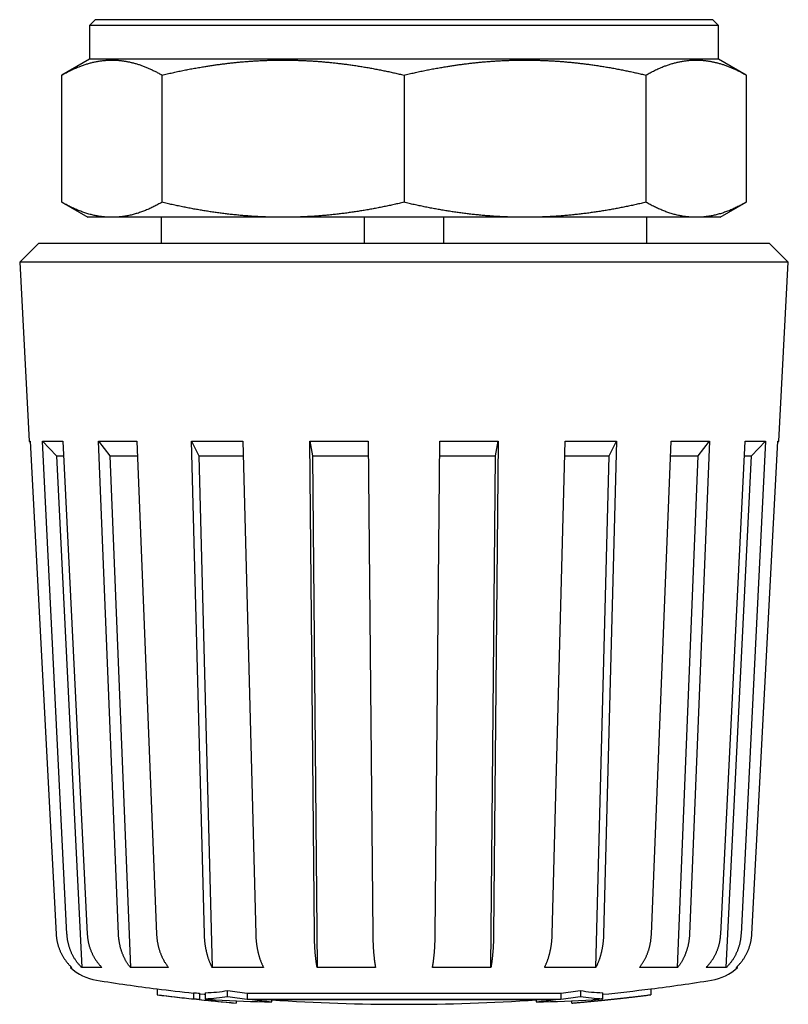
# Model space of a CAD drawing. Header units: millimetres. Extents: x 8 to 334, y 12 to 173.
# Tile 2 of 6: x 161 to 200, y 30 to 80. Entities that reach past the tile are written whole.
import ezdxf

# ---------------------------------------------------------------- set-up
doc = ezdxf.new("R2010")
doc.units = ezdxf.units.MM

msp = doc.modelspace()

# ---------------------------------------------------------------- linework, layer by layer
at = {"color": 7, "linetype": 'Continuous', "lineweight": 30}
for p, q in [((164.875, 79.913), (164.575, 79.612)), ((196.125, 79.913), (164.875, 79.913)), ((196.425, 79.612), (196.125, 79.913)), ((196.425, 79.612), (164.575, 79.612)), ((164.575, 79.612), (164.575, 77.913)), ((196.425, 77.913), (196.425, 79.612)), ((164.575, 77.913), (163.182, 77.108)), ((196.425, 77.913), (164.575, 77.913)), ((197.818, 77.108), (196.425, 77.913)), ((163.182, 70.674), (163.182, 77.108)), ((168.254, 70.674), (168.254, 77.108)), ((180.5, 77.108), (180.5, 70.674)), ((192.746, 77.108), (192.746, 70.674)), ((197.818, 77.108), (197.818, 70.674)), ((163.182, 70.674), (164.5, 69.912)), ((196.5, 69.912), (197.818, 70.674)), ((165.718, 69.912), (164.5, 69.912)), ((174.377, 69.912), (165.718, 69.912)), ((168.212, 69.912), (168.212, 68.587)), ((186.623, 69.912), (174.377, 69.912)), ((178.5, 68.587), (178.5, 69.912)), ((182.5, 69.912), (182.5, 68.587)), ((195.282, 69.912), (186.623, 69.912)), ((192.788, 68.587), (192.788, 69.912)), ((196.5, 69.912), (195.282, 69.912)), ((162, 68.587), (161.05, 67.637)), ((199, 68.587), (162, 68.587)), ((199.95, 67.637), (199, 68.587)), ((161.05, 67.637), (161.524, 58.588)), ((180.5, 67.637), (161.05, 67.637)), ((199.95, 67.637), (180.5, 67.637)), ((199.476, 58.588), (199.95, 67.637)), ((161.524, 58.588), (161.587, 58.525)), ((161.524, 58.588), (161.583, 58.588)), ((161.583, 58.588), (162.895, 33.644)), ((162.211, 58.588), (163.237, 58.588)), ((163.444, 33.644), (162.211, 58.588)), ((162.211, 58.588), (162.909, 57.848)), ((163.237, 58.588), (164.47, 33.644)), ((165.045, 58.588), (166.973, 58.588)), ((166.05, 33.644), (165.045, 58.588)), ((165.045, 58.588), (165.613, 57.848)), ((166.973, 58.588), (167.978, 33.644)), ((169.743, 58.588), (172.341, 58.588)), ((170.399, 33.644), (169.743, 58.588)), ((169.743, 58.588), (170.114, 57.848)), ((172.341, 58.588), (172.997, 33.644)), ((175.738, 58.588), (178.692, 58.588)), ((175.966, 33.644), (175.738, 58.588)), ((175.738, 58.588), (175.867, 57.848)), ((178.692, 58.588), (178.92, 33.644)), ((182.08, 33.644), (182.308, 58.588)), ((182.308, 58.588), (185.262, 58.588)), ((185.262, 58.588), (185.034, 33.644)), ((185.133, 57.848), (185.262, 58.588)), ((188.003, 33.644), (188.659, 58.588)), ((188.659, 58.588), (191.257, 58.588)), ((191.257, 58.588), (190.601, 33.644)), ((190.886, 57.848), (191.257, 58.588)), ((193.022, 33.644), (194.027, 58.588)), ((194.027, 58.588), (195.955, 58.588)), ((195.955, 58.588), (194.95, 33.644)), ((195.387, 57.848), (195.955, 58.588)), ((196.53, 33.644), (197.763, 58.588)), ((198.789, 58.588), (197.556, 33.644)), ((197.763, 58.588), (198.789, 58.588)), ((198.091, 57.848), (198.789, 58.588)), ((198.105, 33.644), (199.417, 58.588)), ((199.413, 58.525), (199.476, 58.588)), ((199.417, 58.588), (199.476, 58.588)), ((162.909, 57.848), (163.274, 57.848)), ((162.909, 57.848), (164.189, 31.948)), ((165.613, 57.848), (167.003, 57.848)), ((165.613, 57.848), (166.657, 31.948)), ((170.114, 57.848), (172.36, 57.848)), ((170.114, 57.848), (170.795, 31.948)), ((175.867, 57.848), (178.699, 57.848)), ((175.867, 57.848), (176.103, 31.948)), ((182.301, 57.848), (185.133, 57.848)), ((184.897, 31.948), (185.133, 57.848)), ((188.64, 57.848), (190.886, 57.848)), ((190.205, 31.948), (190.886, 57.848)), ((193.997, 57.848), (195.387, 57.848)), ((194.343, 31.948), (195.387, 57.848)), ((196.811, 31.948), (198.091, 57.848)), ((197.726, 57.848), (198.091, 57.848)), ((163.618, 32.017), (163.621, 31.948)), ((163.688, 31.948), (163.621, 31.948)), ((165.215, 31.948), (164.189, 31.948)), ((168.585, 31.948), (166.657, 31.948)), ((173.393, 31.948), (170.795, 31.948)), ((179.058, 31.948), (176.103, 31.948)), ((184.897, 31.948), (181.942, 31.948)), ((190.205, 31.948), (187.607, 31.948)), ((194.343, 31.948), (192.415, 31.948)), ((196.811, 31.948), (195.785, 31.948)), ((197.312, 31.948), (197.379, 31.948)), ((197.379, 31.948), (197.382, 32.017)), ((168, 30.872), (168, 30.572)), ((168, 30.572), (168, 30.572)), ((169.85, 30.676), (169.85, 30.376)), ((170.15, 30.645), (170.15, 30.345)), ((170.44, 30.67), (170.44, 30.37)), ((171.573, 30.484), (171.573, 30.784)), ((172.558, 30.656), (188.442, 30.656)), ((172.558, 30.656), (172.558, 30.356)), ((188.442, 30.656), (188.442, 30.356)), ((189.427, 30.784), (189.427, 30.484)), ((190.56, 30.37), (190.56, 30.67)), ((193, 30.872), (193, 30.572)), ((169.85, 30.356), (169.85, 30.376)), ((170.15, 30.345), (170.15, 30.325)), ((172, 30.258), (172, 30.15)), ((172, 30.15), (172, 30.149)), ((172.558, 30.356), (188.442, 30.356)), ((172.82, 30.325), (188.18, 30.325)), ((173.805, 30.214), (173.805, 30.325)), ((187.195, 30.325), (187.195, 30.214)), ((189, 30.15), (189, 30.258))]:
    msp.add_line(p, q, dxfattribs=at)
at = {"color": 7, "linetype": 'Continuous', "lineweight": 30, "flags": 128}
msp.add_lwpolyline([(170.15, 30.625), (170.381, 30.601), (170.44, 30.595)], dxfattribs=at)
at = {"color": 7, "linetype": 'Continuous', "lineweight": 30}
for centre, radius, start, end in [((165.328, 33.775), 2.5, 226.9455, 261.0477), ((195.672, 33.775), 2.5, 278.9523, 313.0545), ((180.5, 130.087), 100, 261.04773, 262.81924), ((180.5, 130.087), 100, 277.18076, 278.95227), ((180.5, 130.087), 100, 262.81924, 263.8864), ((180.5, 129.788), 100, 262.81924, 265.12398), ((180.5, 129.788), 100, 262.81924, 263.8864), ((180.5, 130.087), 99.98, 263.88518, 264.05806), ((170.187, 39.019), 8.351, 271.8236, 279.5541), ((170.187, 38.719), 8.351, 271.8236, 279.5541), ((181.567, 104.05), 73.945, 262.23193, 263.00173), ((181.567, 103.75), 73.945, 262.23193, 263.00173), ((179.433, 104.05), 73.945, 276.99827, 277.76807), ((179.433, 103.75), 73.945, 276.99827, 277.76807), ((190.813, 39.019), 8.351, 260.4459, 268.1764), ((190.813, 38.719), 8.351, 260.4459, 268.1764), ((180.5, 130.087), 100, 275.77381, 277.18076), ((180.5, 129.788), 99.98, 263.88518, 264.05806), ((180.5, 129.788), 100, 264.05924, 265.12397), ((174.187, 83.035), 52.823, 266.482, 269.5861), ((181.553, 103.631), 73.825, 263.20633, 263.9758), ((180.5, 130.087), 100, 266.16132, 273.83868), ((179.447, 103.631), 73.825, 276.0242, 276.79367), ((186.813, 83.035), 52.823, 270.4139, 273.518)]:
    msp.add_arc(centre, radius, start, end, dxfattribs=at)
for points, knots in [([(163.182, 77.108), (163.218, 77.129), (163.29, 77.17), (163.399, 77.229), (163.508, 77.286), (163.616, 77.341), (163.726, 77.393), (163.835, 77.443), (163.945, 77.49), (164.047, 77.532), (164.142, 77.569), (164.23, 77.601), (164.318, 77.631), (164.406, 77.66), (164.495, 77.687), (164.583, 77.712), (164.671, 77.736), (164.76, 77.757), (164.849, 77.777), (164.938, 77.795), (165.027, 77.811), (165.117, 77.825), (165.207, 77.837), (165.297, 77.848), (165.387, 77.856), (165.477, 77.862), (165.568, 77.867), (165.658, 77.869), (165.748, 77.869), (165.834, 77.868), (165.915, 77.865), (165.991, 77.86), (166.067, 77.854), (166.144, 77.847), (166.22, 77.838), (166.297, 77.828), (166.375, 77.816), (166.453, 77.803), (166.531, 77.788), (166.61, 77.772), (166.688, 77.754), (166.768, 77.735), (166.849, 77.713), (166.932, 77.69), (167.015, 77.664), (167.098, 77.638), (167.181, 77.609), (167.264, 77.58), (167.347, 77.548), (167.429, 77.515), (167.512, 77.481), (167.594, 77.445), (167.677, 77.408), (167.759, 77.37), (167.842, 77.329), (167.925, 77.288), (168.007, 77.245), (168.09, 77.201), (168.172, 77.155), (168.227, 77.124), (168.254, 77.108)], [0, 0, 0, 0, 0.021685, 0.043371, 0.065056, 0.086741, 0.10845, 0.13016, 0.15187, 0.173579, 0.190935, 0.208291, 0.225648, 0.243005, 0.260361, 0.277742, 0.295125, 0.312507, 0.32989, 0.347271, 0.364884, 0.382498, 0.400112, 0.417726, 0.435339, 0.452983, 0.470628, 0.488274, 0.505919, 0.523563, 0.53848, 0.553397, 0.568314, 0.583238, 0.598162, 0.613086, 0.628433, 0.643781, 0.659128, 0.674482, 0.689837, 0.705191, 0.721528, 0.737866, 0.754203, 0.770549, 0.786894, 0.803239, 0.819576, 0.835914, 0.852251, 0.868595, 0.884939, 0.901283, 0.917733, 0.934183, 0.950633, 0.967089, 0.983544, 1, 1, 1, 1]), ([(168.254, 77.108), (168.341, 77.129), (168.516, 77.17), (168.778, 77.229), (169.041, 77.286), (169.304, 77.341), (169.567, 77.393), (169.832, 77.443), (170.096, 77.49), (170.343, 77.532), (170.573, 77.569), (170.785, 77.601), (170.998, 77.631), (171.211, 77.66), (171.424, 77.687), (171.637, 77.712), (171.851, 77.736), (172.064, 77.757), (172.278, 77.777), (172.5, 77.795), (172.728, 77.812), (172.965, 77.828), (173.201, 77.84), (173.437, 77.851), (173.674, 77.859), (173.911, 77.865), (174.148, 77.868), (174.375, 77.87), (174.594, 77.869), (174.803, 77.866), (175.012, 77.861), (175.221, 77.854), (175.43, 77.846), (175.639, 77.836), (175.848, 77.824), (176.058, 77.81), (176.27, 77.794), (176.482, 77.776), (176.695, 77.757), (176.912, 77.735), (177.133, 77.71), (177.359, 77.683), (177.584, 77.655), (177.818, 77.623), (178.06, 77.587), (178.31, 77.548), (178.56, 77.507), (178.809, 77.463), (179.058, 77.417), (179.304, 77.37), (179.546, 77.321), (179.785, 77.271), (180.024, 77.218), (180.262, 77.164), (180.421, 77.127), (180.5, 77.108)], [0, 0, 0, 0, 0.021685, 0.043371, 0.065056, 0.086741, 0.10845, 0.13016, 0.15187, 0.173579, 0.190935, 0.208291, 0.225648, 0.243005, 0.260361, 0.277743, 0.295125, 0.312508, 0.32989, 0.347271, 0.366427, 0.385584, 0.404741, 0.423897, 0.443078, 0.46226, 0.481443, 0.500624, 0.517551, 0.534479, 0.551406, 0.568333, 0.585278, 0.602224, 0.619169, 0.636114, 0.653383, 0.670653, 0.687922, 0.705191, 0.723564, 0.741937, 0.76031, 0.778683, 0.79914, 0.819599, 0.840058, 0.860517, 0.880976, 0.901433, 0.921146, 0.940859, 0.960573, 0.980287, 1, 1, 1, 1]), ([(180.5, 77.108), (180.587, 77.129), (180.762, 77.17), (181.024, 77.229), (181.286, 77.286), (181.55, 77.341), (181.813, 77.393), (182.077, 77.443), (182.342, 77.49), (182.589, 77.532), (182.819, 77.569), (183.031, 77.601), (183.244, 77.631), (183.457, 77.66), (183.67, 77.687), (183.883, 77.712), (184.097, 77.736), (184.31, 77.757), (184.524, 77.777), (184.746, 77.795), (184.974, 77.812), (185.21, 77.828), (185.447, 77.84), (185.683, 77.851), (185.92, 77.859), (186.157, 77.865), (186.394, 77.868), (186.621, 77.87), (186.84, 77.869), (187.049, 77.866), (187.258, 77.861), (187.467, 77.854), (187.676, 77.846), (187.885, 77.836), (188.094, 77.824), (188.304, 77.81), (188.516, 77.794), (188.728, 77.776), (188.941, 77.757), (189.158, 77.735), (189.379, 77.71), (189.605, 77.683), (189.83, 77.655), (190.064, 77.623), (190.305, 77.587), (190.556, 77.548), (190.805, 77.507), (191.055, 77.463), (191.304, 77.417), (191.55, 77.37), (191.792, 77.321), (192.031, 77.271), (192.27, 77.218), (192.508, 77.164), (192.667, 77.127), (192.746, 77.108)], [0, 0, 0, 0, 0.021685, 0.0433707, 0.0650564, 0.0867413, 0.1084503, 0.1301601, 0.1518698, 0.1735787, 0.1909347, 0.2082914, 0.2256483, 0.243005, 0.2603609, 0.2777425, 0.2951249, 0.3125075, 0.3298899, 0.3472714, 0.3664273, 0.385584, 0.4047407, 0.4238965, 0.443078, 0.4622603, 0.4814426, 0.5006241, 0.5175512, 0.5344788, 0.5514064, 0.5683335, 0.5852784, 0.6022238, 0.6191693, 0.6361142, 0.6533831, 0.6706526, 0.6879221, 0.705191, 0.7235637, 0.7419371, 0.7603104, 0.7786832, 0.7991402, 0.8195986, 0.8400578, 0.8605172, 0.8809758, 0.901433, 0.9211458, 0.9408594, 0.9605734, 0.9802871, 1, 1, 1, 1]), ([(192.746, 77.108), (192.782, 77.129), (192.854, 77.17), (192.963, 77.229), (193.072, 77.286), (193.182, 77.341), (193.291, 77.393), (193.401, 77.443), (193.51, 77.491), (193.613, 77.533), (193.709, 77.57), (193.798, 77.602), (193.887, 77.633), (193.976, 77.662), (194.065, 77.689), (194.154, 77.714), (194.243, 77.737), (194.332, 77.759), (194.422, 77.779), (194.511, 77.797), (194.601, 77.813), (194.691, 77.827), (194.781, 77.839), (194.871, 77.849), (194.957, 77.856), (195.037, 77.862), (195.112, 77.866), (195.188, 77.868), (195.264, 77.869), (195.339, 77.869), (195.415, 77.867), (195.491, 77.864), (195.567, 77.859), (195.644, 77.853), (195.72, 77.846), (195.796, 77.837), (195.873, 77.827), (195.949, 77.815), (196.025, 77.802), (196.101, 77.787), (196.178, 77.771), (196.254, 77.754), (196.332, 77.735), (196.413, 77.713), (196.496, 77.69), (196.579, 77.664), (196.662, 77.638), (196.745, 77.609), (196.828, 77.58), (196.911, 77.548), (196.993, 77.515), (197.076, 77.481), (197.158, 77.445), (197.241, 77.408), (197.323, 77.37), (197.406, 77.329), (197.489, 77.288), (197.571, 77.245), (197.654, 77.201), (197.736, 77.155), (197.791, 77.124), (197.818, 77.108)], [0, 0, 0, 0, 0.021729, 0.043459, 0.065189, 0.086918, 0.108671, 0.130426, 0.15218, 0.173933, 0.191455, 0.208978, 0.226501, 0.244024, 0.261546, 0.279068, 0.296591, 0.314115, 0.331638, 0.349161, 0.366792, 0.384424, 0.402056, 0.419688, 0.437319, 0.452081, 0.466843, 0.481605, 0.496374, 0.511142, 0.525911, 0.540834, 0.555757, 0.57068, 0.58561, 0.60054, 0.61547, 0.63042, 0.64537, 0.660321, 0.675277, 0.690234, 0.705191, 0.721513, 0.737836, 0.754159, 0.770489, 0.78682, 0.80315, 0.819502, 0.835854, 0.852207, 0.868565, 0.884924, 0.901283, 0.917733, 0.934183, 0.950633, 0.967089, 0.983544, 1, 1, 1, 1]), ([(165.718, 69.912), (165.683, 69.913), (165.612, 69.913), (165.506, 69.918), (165.401, 69.924), (165.295, 69.934), (165.189, 69.946), (165.084, 69.961), (164.978, 69.979), (164.873, 70), (164.768, 70.023), (164.662, 70.048), (164.557, 70.077), (164.486, 70.097), (164.416, 70.119), (164.345, 70.141), (164.241, 70.177), (164.136, 70.215), (164.032, 70.256), (163.928, 70.299), (163.823, 70.344), (163.717, 70.393), (163.609, 70.445), (163.502, 70.498), (163.395, 70.554), (163.288, 70.613), (163.217, 70.653), (163.182, 70.674)], [0, 0, 0, 0, 0.041333, 0.082669, 0.124008, 0.165347, 0.206684, 0.248017, 0.289348, 0.330683, 0.372019, 0.413356, 0.454691, 0.496023, 0.496889, 0.538073, 0.57926, 0.620449, 0.661638, 0.702826, 0.74401, 0.786673, 0.829338, 0.872004, 0.914671, 0.957337, 1, 1, 1, 1]), ([(168.254, 70.674), (168.22, 70.654), (168.151, 70.615), (168.047, 70.558), (167.943, 70.503), (167.839, 70.451), (167.735, 70.401), (167.631, 70.353), (167.527, 70.307), (167.422, 70.263), (167.318, 70.222), (167.213, 70.183), (167.108, 70.147), (167.003, 70.113), (166.898, 70.082), (166.792, 70.053), (166.687, 70.027), (166.581, 70.003), (166.476, 69.983), (166.378, 69.966), (166.289, 69.952), (166.207, 69.942), (166.126, 69.933), (166.044, 69.925), (165.963, 69.92), (165.881, 69.916), (165.8, 69.913), (165.745, 69.913), (165.718, 69.912)], [0, 0, 0, 0, 0.041375, 0.082753, 0.124132, 0.165511, 0.206888, 0.248263, 0.289641, 0.331023, 0.372406, 0.413789, 0.45517, 0.496548, 0.53793, 0.579315, 0.620702, 0.662088, 0.703473, 0.744854, 0.776732, 0.808611, 0.84049, 0.872368, 0.904275, 0.936184, 0.968092, 1, 1, 1, 1]), ([(174.377, 69.912), (174.292, 69.913), (174.122, 69.913), (173.867, 69.918), (173.611, 69.924), (173.356, 69.934), (173.101, 69.946), (172.846, 69.961), (172.592, 69.979), (172.337, 70), (172.083, 70.023), (171.828, 70.048), (171.575, 70.077), (171.404, 70.097), (171.233, 70.119), (171.063, 70.141), (170.811, 70.177), (170.559, 70.215), (170.307, 70.256), (170.056, 70.299), (169.802, 70.344), (169.546, 70.393), (169.287, 70.445), (169.028, 70.498), (168.769, 70.554), (168.512, 70.613), (168.34, 70.653), (168.254, 70.674)], [0, 0, 0, 0, 0.041333, 0.082669, 0.124008, 0.165347, 0.206684, 0.248017, 0.289348, 0.330683, 0.372019, 0.413356, 0.454691, 0.496023, 0.496889, 0.538073, 0.57926, 0.620449, 0.661638, 0.702826, 0.74401, 0.786673, 0.829338, 0.872004, 0.914671, 0.957337, 1, 1, 1, 1]), ([(180.5, 70.674), (180.417, 70.654), (180.25, 70.615), (180, 70.558), (179.75, 70.503), (179.499, 70.451), (179.248, 70.401), (178.996, 70.353), (178.744, 70.307), (178.492, 70.263), (178.239, 70.222), (177.986, 70.183), (177.733, 70.147), (177.479, 70.113), (177.225, 70.082), (176.971, 70.053), (176.724, 70.028), (176.485, 70.006), (176.254, 69.986), (176.022, 69.969), (175.79, 69.954), (175.557, 69.942), (175.322, 69.931), (175.086, 69.923), (174.85, 69.917), (174.613, 69.913), (174.456, 69.913), (174.377, 69.912)], [0, 0, 0, 0, 0.041366, 0.082732, 0.124098, 0.165473, 0.206851, 0.248231, 0.28961, 0.330988, 0.372363, 0.413742, 0.455124, 0.496508, 0.537891, 0.579273, 0.620651, 0.65824, 0.695832, 0.733424, 0.771015, 0.808604, 0.846881, 0.885162, 0.923442, 0.961722, 1, 1, 1, 1]), ([(186.623, 69.912), (186.538, 69.913), (186.368, 69.913), (186.113, 69.918), (185.858, 69.924), (185.602, 69.934), (185.347, 69.946), (185.093, 69.961), (184.838, 69.979), (184.583, 70), (184.329, 70.023), (184.074, 70.048), (183.82, 70.077), (183.566, 70.108), (183.312, 70.141), (183.058, 70.177), (182.804, 70.215), (182.549, 70.256), (182.293, 70.3), (182.038, 70.346), (181.783, 70.395), (181.528, 70.445), (181.272, 70.499), (181.015, 70.554), (180.757, 70.613), (180.586, 70.653), (180.5, 70.674)], [0, 0, 0, 0, 0.041317, 0.082636, 0.123953, 0.165286, 0.206622, 0.247961, 0.289299, 0.330636, 0.371969, 0.413372, 0.454779, 0.496187, 0.537596, 0.579003, 0.620407, 0.662331, 0.704258, 0.746186, 0.788115, 0.830042, 0.871967, 0.914644, 0.957322, 1, 1, 1, 1]), ([(192.746, 70.674), (192.663, 70.654), (192.496, 70.615), (192.246, 70.558), (191.996, 70.503), (191.745, 70.451), (191.493, 70.401), (191.242, 70.353), (190.99, 70.307), (190.737, 70.263), (190.485, 70.222), (190.232, 70.183), (189.978, 70.147), (189.725, 70.113), (189.471, 70.082), (189.217, 70.053), (188.962, 70.027), (188.707, 70.003), (188.453, 69.983), (188.217, 69.966), (188.001, 69.952), (187.804, 69.942), (187.608, 69.933), (187.411, 69.925), (187.214, 69.92), (187.017, 69.916), (186.82, 69.913), (186.689, 69.913), (186.623, 69.912)], [0, 0, 0, 0, 0.0413752, 0.082753, 0.1241319, 0.1655106, 0.2068878, 0.2482627, 0.2896411, 0.3310228, 0.3724059, 0.4137889, 0.45517, 0.4965481, 0.5379295, 0.5793147, 0.6207016, 0.6620883, 0.7034731, 0.7448542, 0.7767321, 0.808611, 0.8404898, 0.8723677, 0.9042753, 0.9361839, 0.9680924, 1, 1, 1, 1]), ([(195.282, 69.912), (195.247, 69.913), (195.176, 69.913), (195.071, 69.918), (194.965, 69.924), (194.859, 69.934), (194.754, 69.946), (194.648, 69.961), (194.543, 69.979), (194.437, 70), (194.332, 70.023), (194.226, 70.048), (194.121, 70.077), (194.05, 70.097), (193.98, 70.119), (193.909, 70.141), (193.805, 70.177), (193.701, 70.215), (193.596, 70.256), (193.492, 70.299), (193.387, 70.344), (193.281, 70.393), (193.174, 70.445), (193.066, 70.498), (192.959, 70.554), (192.852, 70.613), (192.781, 70.653), (192.746, 70.674)], [0, 0, 0, 0, 0.041333, 0.082669, 0.124008, 0.165347, 0.206684, 0.248017, 0.289348, 0.330683, 0.372019, 0.413356, 0.454691, 0.496023, 0.496889, 0.538073, 0.57926, 0.620449, 0.661638, 0.702826, 0.74401, 0.786673, 0.829338, 0.872004, 0.914671, 0.957337, 1, 1, 1, 1]), ([(197.818, 70.674), (197.784, 70.654), (197.715, 70.614), (197.611, 70.558), (197.507, 70.503), (197.403, 70.451), (197.299, 70.4), (197.194, 70.352), (197.09, 70.306), (196.985, 70.263), (196.88, 70.222), (196.775, 70.183), (196.67, 70.146), (196.564, 70.112), (196.458, 70.081), (196.352, 70.052), (196.246, 70.026), (196.147, 70.004), (196.054, 69.985), (195.968, 69.97), (195.883, 69.957), (195.797, 69.945), (195.711, 69.935), (195.626, 69.927), (195.54, 69.92), (195.454, 69.916), (195.368, 69.913), (195.311, 69.913), (195.282, 69.912)], [0, 0, 0, 0, 0.041418, 0.082837, 0.124256, 0.165674, 0.207134, 0.248596, 0.290058, 0.331519, 0.373028, 0.414538, 0.456049, 0.497558, 0.53927, 0.580984, 0.622697, 0.664409, 0.697941, 0.731474, 0.765007, 0.79854, 0.832071, 0.865656, 0.899242, 0.932829, 0.966415, 1, 1, 1, 1]), ([(162.895, 33.644), (162.896, 33.621), (162.899, 33.576), (162.906, 33.507), (162.914, 33.439), (162.924, 33.37), (162.937, 33.302), (162.951, 33.234), (162.967, 33.167), (162.985, 33.1), (163.005, 33.032), (163.027, 32.963), (163.052, 32.895), (163.078, 32.828), (163.106, 32.764), (163.135, 32.701), (163.165, 32.64), (163.197, 32.579), (163.232, 32.518), (163.267, 32.459), (163.304, 32.401), (163.344, 32.343), (163.385, 32.286), (163.429, 32.228), (163.475, 32.172), (163.519, 32.121), (163.562, 32.074), (163.603, 32.031), (163.645, 31.989), (163.674, 31.962), (163.688, 31.948)], [0, 0, 0, 0, 0.03591, 0.071833, 0.107756, 0.143666, 0.17986, 0.216055, 0.251693, 0.287331, 0.32509, 0.362865, 0.40064, 0.438398, 0.474308, 0.510231, 0.546154, 0.582063, 0.618256, 0.65445, 0.690088, 0.725727, 0.763478, 0.801244, 0.83901, 0.876761, 0.907536, 0.938312, 0.969156, 1, 1, 1, 1]), ([(164.189, 31.948), (164.173, 31.964), (164.142, 31.996), (164.096, 32.045), (164.052, 32.095), (164.009, 32.147), (163.967, 32.201), (163.926, 32.255), (163.888, 32.31), (163.85, 32.367), (163.813, 32.426), (163.777, 32.488), (163.742, 32.551), (163.71, 32.614), (163.68, 32.676), (163.652, 32.739), (163.626, 32.802), (163.602, 32.866), (163.579, 32.931), (163.558, 32.996), (163.538, 33.062), (163.52, 33.129), (163.504, 33.198), (163.489, 33.269), (163.476, 33.341), (163.466, 33.408), (163.458, 33.47), (163.452, 33.528), (163.447, 33.586), (163.445, 33.625), (163.444, 33.644)], [0, 0, 0, 0, 0.035977, 0.071969, 0.10796, 0.143937, 0.180199, 0.21646, 0.252167, 0.287875, 0.325698, 0.363537, 0.401376, 0.439199, 0.475177, 0.511168, 0.54716, 0.583138, 0.619402, 0.655665, 0.691371, 0.727077, 0.764912, 0.802763, 0.840614, 0.878449, 0.908803, 0.939158, 0.969579, 1, 1, 1, 1]), ([(164.47, 33.644), (164.471, 33.621), (164.474, 33.576), (164.48, 33.507), (164.488, 33.439), (164.497, 33.37), (164.509, 33.302), (164.522, 33.234), (164.537, 33.167), (164.554, 33.1), (164.573, 33.032), (164.594, 32.963), (164.617, 32.895), (164.642, 32.828), (164.668, 32.764), (164.695, 32.701), (164.724, 32.64), (164.754, 32.579), (164.786, 32.518), (164.819, 32.459), (164.854, 32.401), (164.891, 32.343), (164.93, 32.286), (164.972, 32.228), (165.015, 32.172), (165.057, 32.121), (165.097, 32.074), (165.135, 32.031), (165.174, 31.989), (165.201, 31.962), (165.215, 31.948)], [0, 0, 0, 0, 0.0359095, 0.0718328, 0.1077561, 0.1436656, 0.1798602, 0.2160548, 0.251693, 0.2873311, 0.32509, 0.3628647, 0.4006395, 0.4383983, 0.4743077, 0.5102307, 0.5461537, 0.582063, 0.6182564, 0.6544497, 0.6900885, 0.7257273, 0.7634777, 0.8012441, 0.8390104, 0.8767609, 0.9075363, 0.9383117, 0.9691558, 1, 1, 1, 1]), ([(166.657, 31.948), (166.644, 31.964), (166.619, 31.996), (166.581, 32.045), (166.545, 32.095), (166.51, 32.147), (166.476, 32.201), (166.443, 32.255), (166.411, 32.31), (166.381, 32.367), (166.35, 32.426), (166.321, 32.488), (166.293, 32.551), (166.267, 32.614), (166.242, 32.676), (166.22, 32.739), (166.198, 32.802), (166.178, 32.866), (166.16, 32.931), (166.142, 32.996), (166.127, 33.062), (166.112, 33.129), (166.099, 33.198), (166.087, 33.269), (166.076, 33.341), (166.068, 33.408), (166.061, 33.47), (166.056, 33.528), (166.052, 33.586), (166.051, 33.625), (166.05, 33.644)], [0, 0, 0, 0, 0.0359774, 0.0719686, 0.1079597, 0.1439371, 0.1801986, 0.2164601, 0.2521675, 0.2878749, 0.3256979, 0.3635369, 0.4013758, 0.4391988, 0.4751766, 0.5111683, 0.5471599, 0.5831378, 0.6194015, 0.6556653, 0.6913713, 0.7270773, 0.7649122, 0.8027632, 0.8406142, 0.8784491, 0.9088035, 0.9391579, 0.9695789, 1, 1, 1, 1]), ([(167.978, 33.644), (167.979, 33.621), (167.981, 33.576), (167.986, 33.507), (167.993, 33.439), (168.001, 33.37), (168.01, 33.302), (168.021, 33.234), (168.033, 33.167), (168.047, 33.1), (168.062, 33.032), (168.079, 32.963), (168.098, 32.895), (168.118, 32.828), (168.139, 32.764), (168.161, 32.701), (168.185, 32.64), (168.21, 32.579), (168.236, 32.518), (168.263, 32.459), (168.291, 32.401), (168.322, 32.343), (168.353, 32.286), (168.387, 32.228), (168.422, 32.172), (168.456, 32.121), (168.489, 32.074), (168.52, 32.031), (168.552, 31.989), (168.574, 31.962), (168.585, 31.948)], [0, 0, 0, 0, 0.03591, 0.071833, 0.107756, 0.143666, 0.17986, 0.216055, 0.251693, 0.287331, 0.32509, 0.362865, 0.40064, 0.438398, 0.474308, 0.510231, 0.546154, 0.582063, 0.618256, 0.65445, 0.690088, 0.725727, 0.763478, 0.801244, 0.83901, 0.876761, 0.907536, 0.938312, 0.969156, 1, 1, 1, 1]), ([(170.795, 31.948), (170.787, 31.964), (170.77, 31.996), (170.746, 32.045), (170.722, 32.095), (170.699, 32.147), (170.677, 32.201), (170.655, 32.255), (170.635, 32.31), (170.615, 32.367), (170.595, 32.426), (170.576, 32.488), (170.557, 32.551), (170.54, 32.614), (170.524, 32.676), (170.51, 32.739), (170.496, 32.802), (170.483, 32.866), (170.47, 32.931), (170.459, 32.996), (170.449, 33.062), (170.439, 33.129), (170.43, 33.198), (170.423, 33.269), (170.416, 33.341), (170.41, 33.408), (170.406, 33.47), (170.403, 33.528), (170.4, 33.586), (170.399, 33.625), (170.399, 33.644)], [0, 0, 0, 0, 0.035977, 0.071969, 0.10796, 0.143937, 0.180199, 0.21646, 0.252167, 0.287875, 0.325698, 0.363537, 0.401376, 0.439199, 0.475177, 0.511168, 0.54716, 0.583138, 0.619402, 0.655665, 0.691371, 0.727077, 0.764912, 0.802763, 0.840614, 0.878449, 0.908803, 0.939158, 0.969579, 1, 1, 1, 1]), ([(172.997, 33.644), (172.997, 33.621), (172.999, 33.576), (173.002, 33.507), (173.006, 33.439), (173.011, 33.37), (173.017, 33.302), (173.024, 33.234), (173.032, 33.167), (173.041, 33.1), (173.051, 33.032), (173.063, 32.963), (173.075, 32.895), (173.088, 32.828), (173.102, 32.764), (173.116, 32.701), (173.132, 32.64), (173.148, 32.579), (173.165, 32.518), (173.183, 32.459), (173.201, 32.401), (173.221, 32.343), (173.242, 32.286), (173.264, 32.228), (173.287, 32.172), (173.309, 32.121), (173.33, 32.074), (173.351, 32.031), (173.371, 31.989), (173.386, 31.962), (173.393, 31.948)], [0, 0, 0, 0, 0.03591, 0.071833, 0.107756, 0.143666, 0.17986, 0.216055, 0.251693, 0.287331, 0.32509, 0.362865, 0.40064, 0.438398, 0.474308, 0.510231, 0.546154, 0.582063, 0.618256, 0.65445, 0.690088, 0.725727, 0.763478, 0.801244, 0.83901, 0.876761, 0.907536, 0.938312, 0.969156, 1, 1, 1, 1]), ([(176.103, 31.948), (176.1, 31.964), (176.095, 31.996), (176.086, 32.045), (176.078, 32.095), (176.07, 32.147), (176.062, 32.201), (176.055, 32.255), (176.048, 32.31), (176.041, 32.367), (176.034, 32.426), (176.027, 32.488), (176.021, 32.551), (176.015, 32.614), (176.009, 32.676), (176.004, 32.739), (175.999, 32.802), (175.995, 32.866), (175.991, 32.931), (175.987, 32.996), (175.983, 33.062), (175.98, 33.129), (175.977, 33.198), (175.974, 33.269), (175.972, 33.341), (175.97, 33.408), (175.968, 33.47), (175.967, 33.528), (175.966, 33.586), (175.966, 33.625), (175.966, 33.644)], [0, 0, 0, 0, 0.0359774, 0.0719686, 0.1079597, 0.1439371, 0.1801986, 0.2164601, 0.2521675, 0.2878749, 0.3256979, 0.3635369, 0.4013758, 0.4391988, 0.4751766, 0.5111683, 0.5471599, 0.5831378, 0.6194015, 0.6556653, 0.6913713, 0.7270773, 0.7649122, 0.8027632, 0.8406142, 0.8784491, 0.9088035, 0.9391579, 0.9695789, 1, 1, 1, 1]), ([(178.92, 33.644), (178.92, 33.621), (178.921, 33.576), (178.922, 33.507), (178.923, 33.439), (178.925, 33.37), (178.927, 33.302), (178.93, 33.234), (178.933, 33.167), (178.936, 33.1), (178.939, 33.032), (178.943, 32.963), (178.947, 32.895), (178.952, 32.828), (178.957, 32.764), (178.962, 32.701), (178.967, 32.64), (178.973, 32.579), (178.979, 32.518), (178.985, 32.459), (178.991, 32.401), (178.998, 32.343), (179.005, 32.286), (179.013, 32.228), (179.021, 32.172), (179.029, 32.121), (179.036, 32.074), (179.043, 32.031), (179.05, 31.989), (179.055, 31.962), (179.058, 31.948)], [0, 0, 0, 0, 0.03591, 0.071833, 0.107756, 0.143666, 0.17986, 0.216055, 0.251693, 0.287331, 0.32509, 0.362865, 0.40064, 0.438398, 0.474308, 0.510231, 0.546154, 0.582063, 0.618256, 0.65445, 0.690088, 0.725727, 0.763478, 0.801244, 0.83901, 0.876761, 0.907536, 0.938312, 0.969156, 1, 1, 1, 1]), ([(181.942, 31.948), (181.945, 31.964), (181.951, 31.996), (181.959, 32.045), (181.968, 32.095), (181.975, 32.147), (181.983, 32.201), (181.991, 32.255), (181.998, 32.31), (182.005, 32.367), (182.012, 32.426), (182.018, 32.488), (182.025, 32.551), (182.031, 32.614), (182.036, 32.676), (182.041, 32.739), (182.046, 32.802), (182.051, 32.866), (182.055, 32.931), (182.059, 32.996), (182.062, 33.062), (182.066, 33.129), (182.069, 33.198), (182.071, 33.269), (182.074, 33.341), (182.076, 33.408), (182.077, 33.47), (182.078, 33.528), (182.079, 33.586), (182.08, 33.625), (182.08, 33.644)], [0, 0, 0, 0, 0.035977, 0.071969, 0.10796, 0.143937, 0.180199, 0.21646, 0.252167, 0.287875, 0.325698, 0.363537, 0.401376, 0.439199, 0.475177, 0.511168, 0.54716, 0.583138, 0.619402, 0.655665, 0.691371, 0.727077, 0.764912, 0.802763, 0.840614, 0.878449, 0.908803, 0.939158, 0.969579, 1, 1, 1, 1]), ([(185.034, 33.644), (185.034, 33.621), (185.034, 33.576), (185.032, 33.507), (185.031, 33.439), (185.029, 33.37), (185.027, 33.302), (185.025, 33.234), (185.022, 33.167), (185.019, 33.1), (185.015, 33.032), (185.011, 32.963), (185.007, 32.895), (185.002, 32.828), (184.998, 32.764), (184.993, 32.701), (184.987, 32.64), (184.982, 32.579), (184.976, 32.518), (184.97, 32.459), (184.963, 32.401), (184.956, 32.343), (184.949, 32.286), (184.942, 32.228), (184.934, 32.172), (184.926, 32.121), (184.918, 32.074), (184.911, 32.031), (184.904, 31.989), (184.899, 31.962), (184.897, 31.948)], [0, 0, 0, 0, 0.03591, 0.071833, 0.107756, 0.143666, 0.17986, 0.216055, 0.251693, 0.287331, 0.32509, 0.362865, 0.40064, 0.438398, 0.474308, 0.510231, 0.546154, 0.582063, 0.618256, 0.65445, 0.690088, 0.725727, 0.763478, 0.801244, 0.83901, 0.876761, 0.907536, 0.938312, 0.969156, 1, 1, 1, 1]), ([(187.607, 31.948), (187.615, 31.964), (187.632, 31.996), (187.656, 32.045), (187.68, 32.095), (187.703, 32.147), (187.725, 32.201), (187.747, 32.255), (187.767, 32.31), (187.787, 32.367), (187.807, 32.426), (187.826, 32.488), (187.845, 32.551), (187.862, 32.614), (187.878, 32.676), (187.892, 32.739), (187.906, 32.802), (187.919, 32.866), (187.932, 32.931), (187.943, 32.996), (187.953, 33.062), (187.963, 33.129), (187.971, 33.198), (187.979, 33.269), (187.986, 33.341), (187.992, 33.408), (187.996, 33.47), (187.999, 33.528), (188.002, 33.586), (188.003, 33.625), (188.003, 33.644)], [0, 0, 0, 0, 0.035977, 0.071969, 0.10796, 0.143937, 0.180199, 0.21646, 0.252167, 0.287875, 0.325698, 0.363537, 0.401376, 0.439199, 0.475177, 0.511168, 0.54716, 0.583138, 0.619402, 0.655665, 0.691371, 0.727077, 0.764912, 0.802763, 0.840614, 0.878449, 0.908803, 0.939158, 0.969579, 1, 1, 1, 1]), ([(190.601, 33.644), (190.601, 33.621), (190.599, 33.576), (190.596, 33.507), (190.592, 33.439), (190.587, 33.37), (190.581, 33.302), (190.574, 33.234), (190.566, 33.167), (190.557, 33.1), (190.547, 33.032), (190.535, 32.963), (190.523, 32.895), (190.51, 32.828), (190.496, 32.764), (190.482, 32.701), (190.466, 32.64), (190.45, 32.579), (190.433, 32.518), (190.415, 32.459), (190.397, 32.401), (190.377, 32.343), (190.356, 32.286), (190.334, 32.228), (190.312, 32.172), (190.289, 32.121), (190.268, 32.074), (190.248, 32.031), (190.227, 31.989), (190.212, 31.962), (190.205, 31.948)], [0, 0, 0, 0, 0.03591, 0.071833, 0.107756, 0.143666, 0.17986, 0.216055, 0.251693, 0.287331, 0.32509, 0.362865, 0.40064, 0.438398, 0.474308, 0.510231, 0.546154, 0.582063, 0.618256, 0.65445, 0.690088, 0.725727, 0.763478, 0.801244, 0.83901, 0.876761, 0.907536, 0.938312, 0.969156, 1, 1, 1, 1]), ([(192.415, 31.948), (192.427, 31.964), (192.453, 31.996), (192.49, 32.045), (192.526, 32.095), (192.562, 32.147), (192.596, 32.201), (192.629, 32.255), (192.66, 32.31), (192.691, 32.367), (192.721, 32.426), (192.751, 32.488), (192.779, 32.551), (192.805, 32.614), (192.829, 32.676), (192.852, 32.739), (192.873, 32.802), (192.893, 32.866), (192.912, 32.931), (192.929, 32.996), (192.945, 33.062), (192.96, 33.129), (192.973, 33.198), (192.985, 33.269), (192.996, 33.341), (193.004, 33.408), (193.01, 33.47), (193.015, 33.528), (193.019, 33.586), (193.021, 33.625), (193.022, 33.644)], [0, 0, 0, 0, 0.0359774, 0.0719686, 0.1079597, 0.1439371, 0.1801986, 0.2164601, 0.2521675, 0.2878749, 0.3256979, 0.3635369, 0.4013758, 0.4391988, 0.4751766, 0.5111683, 0.5471599, 0.5831378, 0.6194015, 0.6556653, 0.6913713, 0.7270773, 0.7649122, 0.8027632, 0.8406142, 0.8784491, 0.9088035, 0.9391579, 0.9695789, 1, 1, 1, 1]), ([(194.95, 33.644), (194.949, 33.621), (194.947, 33.576), (194.942, 33.507), (194.936, 33.439), (194.928, 33.37), (194.918, 33.302), (194.908, 33.234), (194.896, 33.167), (194.882, 33.1), (194.866, 33.032), (194.849, 32.963), (194.83, 32.895), (194.81, 32.828), (194.789, 32.764), (194.767, 32.701), (194.743, 32.64), (194.719, 32.579), (194.693, 32.518), (194.665, 32.459), (194.637, 32.401), (194.607, 32.343), (194.575, 32.286), (194.541, 32.228), (194.506, 32.172), (194.472, 32.121), (194.439, 32.074), (194.408, 32.031), (194.376, 31.989), (194.354, 31.962), (194.343, 31.948)], [0, 0, 0, 0, 0.0359095, 0.0718328, 0.1077561, 0.1436656, 0.1798602, 0.2160548, 0.251693, 0.2873311, 0.32509, 0.3628647, 0.4006395, 0.4383983, 0.4743077, 0.5102307, 0.5461537, 0.582063, 0.6182564, 0.6544497, 0.6900885, 0.7257273, 0.7634777, 0.8012441, 0.8390104, 0.8767609, 0.9075363, 0.9383117, 0.9691558, 1, 1, 1, 1]), ([(195.785, 31.948), (195.801, 31.964), (195.832, 31.996), (195.878, 32.045), (195.922, 32.095), (195.965, 32.147), (196.007, 32.201), (196.048, 32.255), (196.086, 32.31), (196.124, 32.367), (196.161, 32.426), (196.197, 32.488), (196.232, 32.551), (196.264, 32.614), (196.294, 32.676), (196.321, 32.739), (196.348, 32.802), (196.372, 32.866), (196.395, 32.931), (196.416, 32.996), (196.436, 33.062), (196.454, 33.129), (196.47, 33.198), (196.485, 33.269), (196.498, 33.341), (196.508, 33.408), (196.516, 33.47), (196.522, 33.528), (196.527, 33.586), (196.529, 33.625), (196.53, 33.644)], [0, 0, 0, 0, 0.0359774, 0.0719686, 0.1079597, 0.1439371, 0.1801986, 0.2164601, 0.2521675, 0.2878749, 0.3256979, 0.3635369, 0.4013758, 0.4391988, 0.4751766, 0.5111683, 0.5471599, 0.5831378, 0.6194015, 0.6556653, 0.6913713, 0.7270773, 0.7649122, 0.8027632, 0.8406142, 0.8784491, 0.9088035, 0.9391579, 0.9695789, 1, 1, 1, 1]), ([(197.556, 33.644), (197.555, 33.621), (197.552, 33.576), (197.546, 33.507), (197.538, 33.439), (197.529, 33.37), (197.517, 33.302), (197.504, 33.234), (197.489, 33.167), (197.472, 33.1), (197.453, 33.032), (197.432, 32.963), (197.409, 32.895), (197.384, 32.828), (197.358, 32.764), (197.331, 32.701), (197.303, 32.64), (197.272, 32.579), (197.24, 32.518), (197.207, 32.459), (197.172, 32.401), (197.135, 32.343), (197.096, 32.286), (197.054, 32.228), (197.011, 32.172), (196.97, 32.121), (196.929, 32.074), (196.891, 32.031), (196.852, 31.989), (196.825, 31.962), (196.811, 31.948)], [0, 0, 0, 0, 0.03591, 0.071833, 0.107756, 0.143666, 0.17986, 0.216055, 0.251693, 0.287331, 0.32509, 0.362865, 0.40064, 0.438398, 0.474308, 0.510231, 0.546154, 0.582063, 0.618256, 0.65445, 0.690088, 0.725727, 0.763478, 0.801244, 0.83901, 0.876761, 0.907536, 0.938312, 0.969156, 1, 1, 1, 1]), ([(197.312, 31.948), (197.329, 31.964), (197.362, 31.996), (197.411, 32.045), (197.458, 32.095), (197.504, 32.147), (197.548, 32.201), (197.591, 32.255), (197.633, 32.31), (197.673, 32.367), (197.712, 32.426), (197.751, 32.488), (197.787, 32.551), (197.821, 32.614), (197.853, 32.676), (197.883, 32.739), (197.911, 32.802), (197.937, 32.866), (197.961, 32.931), (197.984, 32.996), (198.004, 33.062), (198.024, 33.129), (198.041, 33.198), (198.057, 33.269), (198.071, 33.341), (198.081, 33.408), (198.09, 33.47), (198.096, 33.528), (198.101, 33.586), (198.104, 33.625), (198.105, 33.644)], [0, 0, 0, 0, 0.035977, 0.071969, 0.10796, 0.143937, 0.180199, 0.21646, 0.252167, 0.287875, 0.325698, 0.363537, 0.401376, 0.439199, 0.475177, 0.511168, 0.54716, 0.583138, 0.619402, 0.655665, 0.691371, 0.727077, 0.764912, 0.802763, 0.840614, 0.878449, 0.908803, 0.939158, 0.969579, 1, 1, 1, 1]), ([(170.44, 30.67), (170.44, 30.67), (170.44, 30.671), (170.442, 30.671), (170.446, 30.672), (170.45, 30.672), (170.453, 30.672)], [0, 0, 0, 0, 0.137307, 0.424702, 0.712607, 1, 1, 1, 1]), ([(189, 30.149), (189.032, 30.152), (189.096, 30.158), (189.19, 30.166), (189.281, 30.174), (189.371, 30.182), (189.457, 30.189), (189.54, 30.197), (189.621, 30.204), (189.699, 30.211), (189.775, 30.219), (189.849, 30.225), (189.922, 30.232), (189.992, 30.239), (190.059, 30.245), (190.124, 30.252), (190.187, 30.258), (190.247, 30.264), (190.304, 30.269), (190.36, 30.275), (190.412, 30.28), (190.463, 30.285), (190.511, 30.29), (190.556, 30.294), (190.596, 30.298), (190.631, 30.302), (190.662, 30.305), (190.691, 30.308), (190.72, 30.311), (190.749, 30.314), (190.78, 30.317), (190.816, 30.321), (190.856, 30.325), (190.902, 30.33), (190.95, 30.335), (191.001, 30.34), (191.054, 30.346), (191.108, 30.352), (191.165, 30.358), (191.225, 30.364), (191.287, 30.371), (191.351, 30.378), (191.419, 30.385), (191.489, 30.393), (191.562, 30.401), (191.637, 30.41), (191.715, 30.418), (191.795, 30.427), (191.877, 30.437), (191.962, 30.447), (192.049, 30.457), (192.139, 30.467), (192.231, 30.478), (192.326, 30.489), (192.42, 30.5), (192.514, 30.512), (192.607, 30.523), (192.703, 30.535), (192.8, 30.547), (192.899, 30.559), (192.966, 30.568), (193, 30.572)], [0, 0, 0, 0, 0.024085, 0.047561, 0.070428, 0.092686, 0.114335, 0.135005, 0.155087, 0.174582, 0.193489, 0.212176, 0.230251, 0.247715, 0.264567, 0.280807, 0.296435, 0.311451, 0.325856, 0.339648, 0.352829, 0.365398, 0.377355, 0.3887, 0.399434, 0.407438, 0.415064, 0.422312, 0.429327, 0.436664, 0.444381, 0.452478, 0.463306, 0.474747, 0.486799, 0.499463, 0.512739, 0.526373, 0.540597, 0.555411, 0.570815, 0.587142, 0.604083, 0.621639, 0.639809, 0.658594, 0.677992, 0.698006, 0.718633, 0.739875, 0.761731, 0.784202, 0.807286, 0.830985, 0.855299, 0.878125, 0.901468, 0.925327, 0.949702, 0.974593, 1, 1, 1, 1]), ([(189, 30.15), (189.101, 30.158), (189.304, 30.176), (189.641, 30.206), (190.012, 30.241), (190.417, 30.28), (190.808, 30.32), (191.185, 30.36), (191.548, 30.4), (191.911, 30.441), (192.274, 30.483), (192.637, 30.527), (192.879, 30.557), (193, 30.572)], [0, 0, 0, 0, 0.075797, 0.151594, 0.252659, 0.353723, 0.454788, 0.545651, 0.636514, 0.727378, 0.818252, 0.909126, 1, 1, 1, 1]), ([(190.547, 30.672), (190.55, 30.672), (190.554, 30.672), (190.558, 30.671), (190.56, 30.671), (190.56, 30.67), (190.56, 30.67)], [0, 0, 0, 0, 0.288636, 0.578314, 0.867985, 1, 1, 1, 1]), ([(170.453, 30.372), (170.45, 30.372), (170.446, 30.372), (170.442, 30.371), (170.44, 30.371), (170.44, 30.37), (170.442, 30.368), (170.446, 30.367), (170.453, 30.365), (170.461, 30.364), (170.471, 30.362), (170.484, 30.36), (170.498, 30.358), (170.513, 30.355), (170.531, 30.353), (170.55, 30.35), (170.57, 30.348), (170.592, 30.345), (170.614, 30.342), (170.638, 30.34), (170.662, 30.337), (170.687, 30.334), (170.712, 30.332), (170.737, 30.329), (170.763, 30.327), (170.788, 30.324), (170.813, 30.322), (170.838, 30.32), (170.861, 30.318), (170.884, 30.316), (170.906, 30.315), (170.927, 30.313), (170.939, 30.312), (170.946, 30.312)], [0, 0, 0, 0, 0.0320016, 0.0641186, 0.0962349, 0.1282354, 0.1602277, 0.1923334, 0.2244362, 0.2564245, 0.2884639, 0.3206159, 0.352765, 0.3848005, 0.4170141, 0.4493412, 0.4816653, 0.5138748, 0.5462335, 0.578707, 0.611177, 0.6435312, 0.6759416, 0.7084677, 0.7409902, 0.7733956, 0.8057403, 0.8382011, 0.870658, 0.9029974, 0.9353138, 0.9676868, 1, 1, 1, 1]), ([(190.547, 30.372), (190.55, 30.372), (190.554, 30.372), (190.558, 30.371), (190.56, 30.371), (190.56, 30.37), (190.558, 30.368), (190.554, 30.367), (190.547, 30.366), (190.539, 30.364), (190.529, 30.362), (190.517, 30.36), (190.503, 30.358), (190.487, 30.355), (190.469, 30.353), (190.451, 30.35), (190.43, 30.348), (190.409, 30.345), (190.386, 30.342), (190.363, 30.34), (190.338, 30.337), (190.313, 30.334), (190.288, 30.332), (190.263, 30.329), (190.237, 30.327), (190.212, 30.324), (190.187, 30.322), (190.163, 30.32), (190.139, 30.318), (190.118, 30.316), (190.1, 30.315), (190.084, 30.314), (190.069, 30.313), (190.059, 30.312), (190.054, 30.312)], [0, 0, 0, 0, 0.0315953, 0.0631915, 0.0957124, 0.1282331, 0.1598246, 0.1914163, 0.223919, 0.2564218, 0.288063, 0.3197044, 0.3522507, 0.3847969, 0.4166095, 0.4484222, 0.4811462, 0.5138699, 0.5458234, 0.5777771, 0.6106513, 0.6435251, 0.6755266, 0.7075281, 0.7404585, 0.7733885, 0.8053228, 0.8372571, 0.8701235, 0.9029897, 0.9270476, 0.9511056, 0.9755531, 1, 1, 1, 1])]:
    msp.add_open_spline(points, degree=3, knots=knots, dxfattribs=at)

doc.saveas('drawing.dxf')
